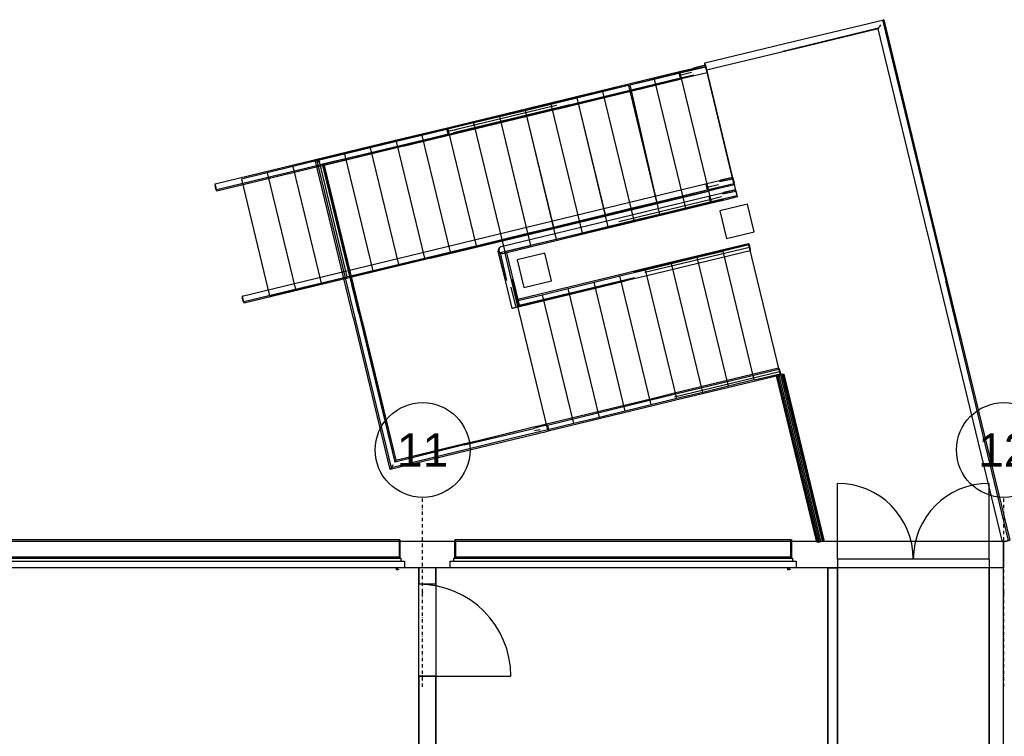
# Model space of a CAD drawing. Extents: x -24342 to 73038, y -9656 to 30949.
# Tile 131 of 170: x 5469 to 6508, y 9794 to 10550. Entities that reach past the tile are written whole.
import ezdxf
from ezdxf.enums import TextEntityAlignment as Align

# ---------------------------------------------------------------- set-up
doc = ezdxf.new("R2010")
doc.units = 0
doc.linetypes.add('21.0032_xref_r+1_02_pro$0$Points tirets', pattern=[670.277762, 352.777767, -176.388884, 0, -141.111112])
doc.linetypes.add('ACAD_ISO12W100', pattern=[21, 12, -3, 0, -3, 0, -3])
for name, color, linetype in [('0_XREF', 250, 'Continuous'), ('21.0032_xref_r+1_02_pro$0$02-01 File _ Axe.Construction', 251, 'Continuous'), ('21.0032_xref_r+1_02_pro$0$08-01 2D Dessin général.2D', 251, 'Continuous'), ('21.0032_xref_r+1_02_pro$0$A-AREA-____-OTLN.Modèle IFC', 251, 'Continuous'), ('21.0032_xref_r+1_02_pro$0$A-DOOR-____-OTLN.Modèle IFC', 251, 'Continuous'), ('21.0032_xref_r+1_02_pro$0$A-FLOR-HRAL-OTLN.Modèle IFC', 251, 'Continuous'), ('21.0032_xref_r+1_02_pro$0$A-GLAZ-____-OTLN.Modèle IFC', 251, 'Continuous'), ('21.0032_xref_r+1_02_pro$0$A-WALL-____-OTLN.Modèle IFC', 251, 'Continuous'), ('21.0032_xref_r+1_02_pro$0$Portes ARCHICAD', 251, 'Continuous'), ('21.0032_xref_r+1_02_pro$0$S-COLS-____-OTLN.Modèle IFC', 251, 'Continuous'), ('21.0032_xref_r+1_02_pro$0$S-STRS-____-OTLN.Modèle IFC', 251, 'Continuous')]:
    doc.layers.add(name, color=color, linetype=linetype)
doc.styles.add('21.0032_xref_r+1_02_pro$0$STYLE_GENERE_5', font='arial.ttf')

# ---------------------------------------------------------------- blocks, each defined once
blk = doc.blocks.new('21.0032_xref_r+1_02_pro$0$Barrière 11[1]_1', base_point=(57037, 2508))
at = {"layer": '21.0032_xref_r+1_02_pro$0$A-FLOR-HRAL-OTLN.Modèle IFC', "linetype": 'Continuous', "ltscale": 0.1}
for p, q in [((59488, 3180), (61937, 3773)), ((61934, 3756), (61933, 3763)), ((61935, 3748), (61934, 3756)), ((61936, 3742), (61935, 3748)), ((61936, 3740), (61936, 3742)), ((61937, 3732), (61936, 3740)), ((61937, 3773), (62058, 3803)), ((62061, 3762), (61937, 3732)), ((61945, 3708), (62086, 3739)), ((62058, 3803), (62086, 3809)), ((62072, 3794), (62213, 3824)), ((62209, 3839), (62082, 3808)), ((62086, 3809), (62209, 3839)), ((62228, 3761), (62109, 3733)), ((62209, 3839), (62210, 3835)), ((62210, 3835), (62211, 3832)), ((62211, 3832), (62212, 3828)), ((62212, 3828), (62213, 3824)), ((62212, 3825), (62216, 3826)), ((62213, 3824), (62215, 3812)), ((62215, 3812), (62218, 3800)), ((62228, 3777), (62216, 3826)), ((62218, 3800), (62220, 3793)), ((62220, 3793), (62222, 3785)), ((62222, 3785), (62224, 3777)), ((62224, 3777), (62226, 3770)), ((62228, 3777), (62224, 3777)), ((62226, 3770), (62227, 3766)), ((62227, 3766), (62228, 3761)), ((59022, 2986), (61956, 3695)), ((59501, 3113), (61945, 3708)), ((61956, 3695), (60081, 3242)), ((61939, 3727), (61937, 3732)), ((61939, 3726), (61939, 3727)), ((61941, 3720), (61939, 3726)), ((61945, 3708), (61941, 3720)), ((62077, 3725), (61956, 3695)), ((62109, 3733), (62077, 3725)), ((60081, 3242), (59506, 3102)), ((58909, 3040), (59488, 3180)), ((57038, 2587), (58909, 3040)), ((59501, 3113), (57054, 2524)), ((59506, 3102), (57057, 2510)), ((59022, 2986), (57057, 2510)), ((57039, 2585), (57038, 2587)), ((57038, 2572), (57042, 2573)), ((57050, 2524), (57038, 2572)), ((57039, 2583), (57039, 2585)), ((57040, 2579), (57039, 2583)), ((57042, 2571), (57040, 2579)), ((57044, 2564), (57042, 2571)), ((57046, 2556), (57044, 2564)), ((57048, 2548), (57046, 2556)), ((57049, 2543), (57048, 2548)), ((57051, 2536), (57049, 2543)), ((57054, 2525), (57050, 2524)), ((57054, 2524), (57051, 2536)), ((57055, 2519), (57054, 2524)), ((57056, 2514), (57055, 2519)), ((57057, 2510), (57056, 2514))]:
    blk.add_line(p, q, dxfattribs=at)
blk = doc.blocks.new('21.0032_xref_r+1_02_pro$0$Mur_44_1', base_point=(64990, -9480))
at = {"layer": '21.0032_xref_r+1_02_pro$0$A-WALL-____-OTLN.Modèle IFC', "linetype": 'Continuous', "ltscale": 0.1, "flags": 128}
for points in [[(65065, -280), (64915, -280)], [(64915, -280), (64915, -9480)], [(65065, -9480), (65065, -280)], [(64915, -9480), (65065, -9480)]]:
    blk.add_lwpolyline(points, dxfattribs=at)
blk = doc.blocks.new('21.0032_xref_r+1_02_pro$0$Porte (Mur) 117[40]_1')
at = {"layer": '21.0032_xref_r+1_02_pro$0$Portes ARCHICAD', "linetype": 'Continuous', "ltscale": 0.1}
blk.add_line((58900, -1425), (59870, -1425), dxfattribs=at)
blk.add_arc((58900, -1425), 970, 0, 90, dxfattribs=at)
blk = doc.blocks.new('21.0032_xref_r+1_02_pro$0$Mur_90_1', base_point=(58990, -9390))
at = {"layer": '21.0032_xref_r+1_02_pro$0$A-WALL-____-OTLN.Modèle IFC', "linetype": 'Continuous', "ltscale": 0.1}
for p, q in [((59080, -455), (58900, -455)), ((59080, -1425), (58900, -1425))]:
    blk.add_line(p, q, dxfattribs=at)
at = {"layer": '21.0032_xref_r+1_02_pro$0$A-WALL-____-OTLN.Modèle IFC', "linetype": 'Continuous', "ltscale": 0.1, "flags": 128}
for points in [[(59080, -280), (58900, -280)], [(58900, -280), (58900, -455)], [(59080, -455), (59080, -280)], [(58900, -1425), (58900, -9300)], [(59080, -4740), (59080, -1425)], [(59080, -9300), (59080, -4840)]]:
    blk.add_lwpolyline(points, dxfattribs=at)
at = {"layer": '21.0032_xref_r+1_02_pro$0$Portes ARCHICAD', "linetype": 'Continuous', "ltscale": 0.1}
blk.add_blockref('21.0032_xref_r+1_02_pro$0$Porte (Mur) 117[40]_1', (0, 0), dxfattribs=at)
blk = doc.blocks.new('21.0032_xref_r+1_02_pro$0$Porte (Mur) 118[41]_1')
at = {"layer": '21.0032_xref_r+1_02_pro$0$Portes ARCHICAD', "linetype": 'Continuous', "ltscale": 0.1}
blk.add_line((63315, -4516), (62345, -4516), dxfattribs=at)
blk.add_arc((63315, -4516), 970, 90, 180, dxfattribs=at)
blk = doc.blocks.new('21.0032_xref_r+1_02_pro$0$Porte (Mur) 119[42]_1')
at = {"layer": '21.0032_xref_r+1_02_pro$0$Portes ARCHICAD', "linetype": 'Continuous', "ltscale": 0.1}
blk.add_line((63315, -5019), (62345, -5019), dxfattribs=at)
blk.add_arc((63315, -5019), 970, 180, 270, dxfattribs=at)
blk = doc.blocks.new('21.0032_xref_r+1_02_pro$0$Mur_91_1', base_point=(63265, -280))
at = {"layer": '21.0032_xref_r+1_02_pro$0$A-WALL-____-OTLN.Modèle IFC', "linetype": 'Continuous', "ltscale": 0.1}
for p, q in [((63215, -3546), (63315, -3546)), ((63215, -4516), (63315, -4516)), ((63215, -5019), (63315, -5019)), ((63215, -5989), (63315, -5989))]:
    blk.add_line(p, q, dxfattribs=at)
at = {"layer": '21.0032_xref_r+1_02_pro$0$A-WALL-____-OTLN.Modèle IFC', "linetype": 'Continuous', "ltscale": 0.1, "flags": 128}
for points in [[(63215, -280), (63215, -3546)], [(63215, -280), (63315, -280)], [(63315, -3546), (63315, -280)], [(63215, -4516), (63215, -4740)], [(63315, -5019), (63315, -4516)], [(63215, -4840), (63215, -5019)], [(63215, -5989), (63215, -9300)], [(63315, -9300), (63315, -5989)]]:
    blk.add_lwpolyline(points, dxfattribs=at)
at = {"layer": '21.0032_xref_r+1_02_pro$0$Portes ARCHICAD', "linetype": 'Continuous', "ltscale": 0.1}
for name in ['21.0032_xref_r+1_02_pro$0$Porte (Mur) 118[41]_1', '21.0032_xref_r+1_02_pro$0$Porte (Mur) 119[42]_1']:
    blk.add_blockref(name, (0, 0), dxfattribs=at)
blk = doc.blocks.new('21.0032_xref_r+1_02_pro$0$Poteau_25_1', base_point=(60119, 2858))
at = {"layer": '21.0032_xref_r+1_02_pro$0$S-COLS-____-OTLN.Modèle IFC', "linetype": 'Continuous', "ltscale": 0.1, "flags": 128}
blk.add_lwpolyline([(60300, 2748), (60230, 3039), (59938, 2969), (60009, 2677)], close=True, dxfattribs=at)
blk = doc.blocks.new('21.0032_xref_r+1_02_pro$0$Poteau_26_1', base_point=(62256, 3376))
at = {"layer": '21.0032_xref_r+1_02_pro$0$S-COLS-____-OTLN.Modèle IFC', "linetype": 'Continuous', "ltscale": 0.1, "flags": 128}
blk.add_lwpolyline([(62437, 3265), (62366, 3557), (62074, 3486), (62145, 3194)], close=True, dxfattribs=at)
blk = doc.blocks.new('21.0032_xref_r+1_02_pro$0$Elément Modèle 28[30]_1', base_point=(57028, 2590))
at = {"layer": '21.0032_xref_r+1_02_pro$0$S-STRS-____-OTLN.Modèle IFC', "linetype": 'Continuous', "ltscale": 0.1}
for p, q in [((61926, 5007), (61654, 4941)), ((62224, 3776), (61926, 5007)), ((61654, 4941), (61382, 4875)), ((61654, 4941), (61952, 3710)), ((61110, 4810), (60838, 4744)), ((61382, 4875), (61110, 4810)), ((61110, 4810), (61408, 3578)), ((61382, 4875), (61680, 3644)), ((60565, 4678), (60293, 4612)), ((60838, 4744), (60565, 4678)), ((60565, 4678), (60864, 3447)), ((60838, 4744), (61136, 3513)), ((60293, 4612), (60021, 4546)), ((60293, 4612), (60591, 3381)), ((59749, 4480), (59477, 4414)), ((60021, 4546), (59749, 4480)), ((59749, 4480), (60047, 3249)), ((60021, 4546), (60319, 3315)), ((59477, 4414), (59205, 4348)), ((59477, 4414), (59775, 3183)), ((58933, 4282), (58661, 4217)), ((59205, 4348), (58933, 4282)), ((58933, 4282), (59231, 3051)), ((59205, 4348), (59503, 3117)), ((58661, 4217), (58388, 4151)), ((58661, 4217), (58959, 2986)), ((58116, 4085), (57844, 4019)), ((58388, 4151), (58116, 4085)), ((58116, 4085), (58414, 2854)), ((58388, 4151), (58686, 2920)), ((57572, 3953), (57300, 3887)), ((57844, 4019), (57572, 3953)), ((57572, 3953), (57870, 2722)), ((57844, 4019), (58142, 2788)), ((57300, 3887), (57028, 3821)), ((57300, 3887), (57598, 2656)), ((57028, 3821), (57326, 2590)), ((61952, 3710), (62224, 3776)), ((61408, 3578), (61680, 3644)), ((61680, 3644), (61952, 3710)), ((61136, 3513), (61408, 3578)), ((60591, 3381), (60864, 3447)), ((60864, 3447), (61136, 3513)), ((60319, 3315), (60591, 3381)), ((59775, 3183), (60047, 3249)), ((60047, 3249), (60319, 3315)), ((59231, 3051), (59503, 3117)), ((59503, 3117), (59775, 3183)), ((58959, 2986), (59231, 3051)), ((58414, 2854), (58686, 2920)), ((58686, 2920), (58959, 2986)), ((58142, 2788), (58414, 2854)), ((57598, 2656), (57870, 2722)), ((57870, 2722), (58142, 2788)), ((57326, 2590), (57598, 2656))]:
    blk.add_line(p, q, dxfattribs=at)
blk = doc.blocks.new('21.0032_xref_r+1_02_pro$0$Barrière 12[31]_1', base_point=(56750, 3691))
at = {"layer": '21.0032_xref_r+1_02_pro$0$A-FLOR-HRAL-OTLN.Modèle IFC', "linetype": 'Continuous', "ltscale": 0.1}
for p, q in [((61650, 4956), (61772, 4985)), ((61772, 4985), (61799, 4992)), ((61786, 4977), (61926, 5007)), ((61923, 5022), (61796, 4991)), ((61799, 4992), (61923, 5022)), ((61923, 5022), (61923, 5018)), ((61923, 5018), (61924, 5015)), ((61924, 5015), (61925, 5011)), ((61925, 5011), (61926, 5007)), ((61926, 5007), (61930, 5008)), ((61926, 5007), (61929, 4995)), ((61929, 4995), (61932, 4983)), ((61942, 4959), (61930, 5008)), ((59201, 4363), (61650, 4956)), ((59215, 4296), (61659, 4891)), ((61648, 4939), (61647, 4946)), ((61649, 4931), (61648, 4939)), ((61650, 4925), (61649, 4931)), ((61650, 4923), (61650, 4925)), ((61651, 4915), (61650, 4923)), ((61774, 4945), (61651, 4915)), ((61653, 4910), (61651, 4915)), ((61653, 4909), (61653, 4910)), ((61655, 4903), (61653, 4909)), ((61659, 4891), (61655, 4903)), ((61659, 4891), (61800, 4922)), ((61790, 4908), (61669, 4878)), ((61822, 4915), (61790, 4908)), ((61941, 4944), (61822, 4915)), ((61932, 4983), (61934, 4976)), ((61934, 4976), (61936, 4968)), ((61936, 4968), (61938, 4960)), ((61938, 4960), (61939, 4953)), ((61942, 4959), (61938, 4958)), ((61939, 4953), (61940, 4949)), ((61940, 4949), (61941, 4944)), ((58735, 4169), (61669, 4878)), ((61669, 4878), (59795, 4425)), ((58623, 4223), (59201, 4363)), ((59795, 4425), (59220, 4285)), ((59215, 4296), (56767, 3707)), ((59220, 4285), (56771, 3692)), ((56752, 3770), (58623, 4223)), ((58735, 4169), (56771, 3692)), ((56752, 3768), (56752, 3770)), ((56753, 3766), (56752, 3768)), ((56752, 3754), (56756, 3755)), ((56764, 3705), (56752, 3754)), ((56754, 3762), (56753, 3766)), ((56756, 3754), (56754, 3762)), ((56758, 3747), (56756, 3754)), ((56760, 3739), (56758, 3747)), ((56761, 3731), (56760, 3739)), ((56763, 3726), (56761, 3731)), ((56764, 3719), (56763, 3726)), ((56767, 3707), (56764, 3719)), ((56767, 3706), (56764, 3705)), ((56768, 3702), (56767, 3707)), ((56770, 3697), (56768, 3702)), ((56771, 3692), (56770, 3697))]:
    blk.add_line(p, q, dxfattribs=at)
blk = doc.blocks.new('21.0032_xref_r+1_02_pro$0$Mur 13[187]_1', base_point=(40800, -140))
at = {"layer": '21.0032_xref_r+1_02_pro$0$A-WALL-____-OTLN.Modèle IFC', "linetype": 'Continuous', "ltscale": 0.1}
for p, q in [((40800, 0), (63138, 0)), ((63138, 0), (65065, 0)), ((65065, 0), (65065, -280)), ((58900, -280), (53780, -280)), ((59080, -280), (58900, -280)), ((63138, -280), (59080, -280)), ((63215, -280), (63138, -280)), ((63315, -280), (63215, -280)), ((64915, -280), (63315, -280)), ((65065, -280), (64915, -280))]:
    blk.add_line(p, q, dxfattribs=at)
blk = doc.blocks.new('21.0032_xref_r+1_02_pro$0$Elément Modèle 49[651]_1', base_point=(57824, 774))
at = {"layer": '21.0032_xref_r+1_02_pro$0$S-STRS-____-OTLN.Modèle IFC', "linetype": 'Continuous', "ltscale": 0.1}
for p, q in [((61654, 4941), (61926, 5007)), ((61926, 5007), (62255, 3646)), ((61381, 4875), (61654, 4941)), ((61654, 4941), (61983, 3581)), ((60837, 4744), (61127, 4814)), ((61127, 4814), (61381, 4875)), ((61127, 4814), (61439, 3449)), ((61381, 4875), (61711, 3515)), ((60293, 4612), (60565, 4678)), ((60565, 4678), (60837, 4744)), ((60565, 4678), (60894, 3317)), ((60837, 4744), (61167, 3383)), ((60021, 4546), (60293, 4612)), ((60293, 4612), (60622, 3251)), ((59499, 4420), (59749, 4480)), ((59749, 4480), (60021, 4546)), ((59749, 4480), (60078, 3119)), ((60021, 4546), (60350, 3185)), ((59476, 4414), (57824, 4014)), ((59476, 4414), (59499, 4420)), ((59476, 4414), (59806, 3053)), ((57824, 4014), (58609, 774)), ((62255, 3646), (61983, 3581)), ((61983, 3581), (61711, 3515)), ((61439, 3449), (61167, 3383)), ((61711, 3515), (61439, 3449)), ((61167, 3383), (60894, 3317)), ((60622, 3251), (60350, 3185)), ((60894, 3317), (60622, 3251)), ((59829, 3059), (60078, 3119)), ((60350, 3185), (60078, 3119)), ((62381, 3128), (62108, 3062)), ((62710, 1767), (62381, 3128)), ((59806, 3053), (59829, 3059)), ((59931, 2535), (59806, 3053)), ((61836, 2996), (62108, 3062)), ((62438, 1702), (62108, 3062)), ((61292, 2865), (61564, 2930)), ((61564, 2930), (61836, 2996)), ((61894, 1570), (61564, 2930)), ((62166, 1636), (61836, 2996)), ((61020, 2799), (61292, 2865)), ((61621, 1504), (61292, 2865)), ((60476, 2667), (60748, 2733)), ((60748, 2733), (61020, 2799)), ((61077, 1372), (60748, 2733)), ((61349, 1438), (61020, 2799)), ((59931, 2535), (60204, 2601)), ((60204, 2601), (60476, 2667)), ((60533, 1240), (60204, 2601)), ((60805, 1306), (60476, 2667)), ((60261, 1174), (59931, 2535)), ((62438, 1702), (62710, 1767)), ((62438, 1702), (62166, 1636)), ((61894, 1570), (61621, 1504)), ((62166, 1636), (61894, 1570)), ((61621, 1504), (61349, 1438)), ((61077, 1372), (60805, 1306)), ((61349, 1438), (61077, 1372)), ((60805, 1306), (60533, 1240)), ((60261, 1174), (59966, 1103)), ((60533, 1240), (60261, 1174)), ((59966, 1103), (58609, 774))]:
    blk.add_line(p, q, dxfattribs=at)
blk = doc.blocks.new('21.0032_xref_r+1_02_pro$0$Barrière 23[652]_1', base_point=(59735, 2455))
at = {"layer": '21.0032_xref_r+1_02_pro$0$A-FLOR-HRAL-OTLN.Modèle IFC', "linetype": 'Continuous', "ltscale": 0.1}
for p, q in [((61031, 3417), (61968, 3644)), ((61968, 3644), (62089, 3673)), ((62089, 3673), (62117, 3680)), ((62104, 3664), (62243, 3695)), ((62240, 3709), (62113, 3678)), ((62117, 3680), (62240, 3709)), ((62240, 3709), (62241, 3706)), ((62241, 3706), (62242, 3702)), ((62242, 3702), (62243, 3698)), ((62243, 3698), (62243, 3695)), ((62243, 3695), (62247, 3696)), ((62243, 3695), (62246, 3683)), ((62246, 3683), (62249, 3671)), ((62259, 3648), (62247, 3696)), ((62249, 3671), (62251, 3663)), ((62251, 3663), (62253, 3655)), ((62253, 3655), (62255, 3648)), ((62255, 3648), (62257, 3640)), ((62259, 3648), (62255, 3647)), ((62257, 3640), (62258, 3636)), ((62258, 3636), (62259, 3632)), ((60870, 3307), (61976, 3579)), ((61969, 3603), (61011, 3371)), ((61987, 3566), (61044, 3338)), ((61965, 3626), (61964, 3634)), ((61967, 3618), (61965, 3626)), ((61968, 3610), (61967, 3618)), ((61969, 3603), (61968, 3610)), ((62092, 3632), (61969, 3603)), ((61971, 3597), (61969, 3603)), ((61971, 3595), (61971, 3597)), ((61972, 3591), (61971, 3595)), ((61976, 3579), (61972, 3591)), ((61976, 3579), (62117, 3609)), ((62108, 3595), (61987, 3566)), ((62139, 3603), (62108, 3595)), ((62259, 3632), (62139, 3603)), ((59767, 3111), (60697, 3336)), ((60697, 3336), (61031, 3417)), ((61044, 3338), (60722, 3260)), ((60870, 3307), (59759, 3042)), ((60722, 3260), (59785, 3033)), ((62381, 3128), (61164, 2837)), ((61273, 2876), (62377, 3143)), ((62377, 3143), (62378, 3139)), ((62378, 3139), (62379, 3136)), ((62379, 3136), (62380, 3132)), ((62380, 3132), (62381, 3128)), ((62381, 3128), (62385, 3129)), ((62381, 3128), (62384, 3116)), ((62384, 3116), (62385, 3112)), ((62385, 3129), (62396, 3080)), ((59739, 3080), (59737, 3073)), ((59737, 3073), (59737, 3062)), ((59739, 3072), (59737, 3062)), ((59737, 3062), (59742, 3058)), ((59737, 3062), (59742, 3053)), ((59796, 2818), (59737, 3062)), ((59737, 3062), (59805, 2784)), ((59741, 3083), (59739, 3072)), ((59739, 3080), (59741, 3083)), ((59748, 3087), (59741, 3083)), ((59741, 3083), (59744, 3087)), ((59742, 3058), (59747, 3053)), ((59750, 3046), (59742, 3053)), ((59746, 3089), (59744, 3087)), ((59746, 3089), (59750, 3092)), ((59747, 3065), (59748, 3073)), ((59751, 3057), (59747, 3065)), ((59747, 3053), (59752, 3048)), ((59749, 3088), (59748, 3087)), ((59748, 3073), (59749, 3081)), ((59749, 3088), (59750, 3089)), ((59749, 3081), (59749, 3088)), ((59750, 3098), (59758, 3104)), ((59750, 3089), (59750, 3098)), ((59750, 3092), (59750, 3092)), ((59752, 3048), (59750, 3046)), ((59754, 3046), (59750, 3046)), ((59755, 3050), (59751, 3057)), ((59752, 3048), (59757, 3043)), ((59758, 3043), (59755, 3050)), ((59757, 3043), (59758, 3043)), ((59757, 3043), (59825, 2751)), ((59758, 3104), (59761, 3106)), ((59759, 3042), (59758, 3043)), ((59766, 3040), (59759, 3042)), ((59761, 3106), (59767, 3111)), ((59772, 3037), (59766, 3040)), ((59779, 3035), (59772, 3037)), ((59785, 3033), (59779, 3035)), ((59824, 3042), (59874, 2837)), ((61282, 2837), (62386, 3104)), ((62396, 3065), (61292, 2798)), ((62385, 3112), (62386, 3104)), ((62386, 3104), (62388, 3096)), ((62388, 3096), (62390, 3089)), ((62390, 3089), (62392, 3081)), ((62392, 3081), (62394, 3074)), ((62396, 3080), (62392, 3079)), ((62394, 3074), (62395, 3069)), ((62395, 3069), (62395, 3068)), ((62395, 3068), (62396, 3065)), ((59823, 2709), (59796, 2818)), ((59874, 2837), (59904, 2711)), ((59943, 2554), (61047, 2821)), ((61047, 2821), (61273, 2876)), ((59884, 2456), (59823, 2709)), ((59879, 2766), (59947, 2472)), ((59904, 2711), (59962, 2475)), ((59958, 2491), (61175, 2782)), ((59962, 2476), (61078, 2747)), ((61066, 2743), (59962, 2476)), ((61292, 2798), (61066, 2743)), ((59871, 2681), (59923, 2466)), ((59944, 2549), (59943, 2554)), ((59945, 2545), (59944, 2549)), ((59947, 2538), (59945, 2545)), ((59949, 2530), (59947, 2538)), ((59951, 2522), (59949, 2530)), ((59950, 2524), (59950, 2524)), ((59953, 2515), (59951, 2522)), ((59956, 2503), (59953, 2515)), ((59955, 2504), (59954, 2504)), ((59958, 2491), (59956, 2503)), ((59887, 2457), (59884, 2456)), ((59888, 2457), (59887, 2457)), ((59892, 2458), (59888, 2457)), ((59900, 2460), (59892, 2458)), ((59907, 2462), (59900, 2460)), ((59915, 2464), (59907, 2462)), ((59923, 2466), (59915, 2464)), ((59931, 2468), (59923, 2466)), ((59935, 2469), (59931, 2468)), ((59947, 2472), (59935, 2469)), ((59951, 2473), (59947, 2472)), ((59954, 2473), (59951, 2473)), ((59958, 2474), (59954, 2473)), ((59959, 2487), (59958, 2491)), ((59962, 2475), (59958, 2474)), ((59960, 2483), (59959, 2487)), ((59961, 2480), (59960, 2483)), ((59962, 2476), (59961, 2480))]:
    blk.add_line(p, q, dxfattribs=at)
blk = doc.blocks.new('21.0032_xref_r+1_02_pro$0$Barrière 24[653]_1', base_point=(57804, 755))
at = {"layer": '21.0032_xref_r+1_02_pro$0$A-FLOR-HRAL-OTLN.Modèle IFC', "linetype": 'Continuous', "ltscale": 0.1}
for p, q in [((61650, 4956), (61771, 4985)), ((61771, 4985), (61799, 4992)), ((61786, 4977), (61926, 5007)), ((61922, 5022), (61796, 4991)), ((61799, 4992), (61922, 5022)), ((61922, 5022), (61923, 5018)), ((61923, 5018), (61924, 5015)), ((61924, 5015), (61925, 5011)), ((61925, 5011), (61926, 5007)), ((61926, 5007), (61930, 5008)), ((61926, 5007), (61929, 4995)), ((61929, 4995), (61932, 4983)), ((61941, 4959), (61930, 5008)), ((60491, 4605), (61659, 4891)), ((60621, 4707), (61650, 4956)), ((61648, 4938), (61647, 4946)), ((61649, 4931), (61648, 4938)), ((61650, 4923), (61649, 4931)), ((61651, 4915), (61650, 4923)), ((61650, 4923), (61650, 4923)), ((61774, 4945), (61651, 4915)), ((61653, 4909), (61651, 4915)), ((61653, 4907), (61653, 4909)), ((61655, 4903), (61653, 4907)), ((61659, 4891), (61655, 4903)), ((61659, 4891), (61800, 4922)), ((61790, 4908), (61669, 4878)), ((61822, 4915), (61790, 4908)), ((61941, 4944), (61822, 4915)), ((61932, 4983), (61933, 4975)), ((61933, 4975), (61935, 4968)), ((61935, 4968), (61937, 4960)), ((61937, 4960), (61939, 4953)), ((61941, 4959), (61938, 4958)), ((61939, 4953), (61940, 4948)), ((61940, 4948), (61941, 4944)), ((60369, 4564), (61669, 4878)), ((60348, 4641), (60621, 4707)), ((60347, 4599), (59311, 4349)), ((59317, 4391), (60348, 4641)), ((60491, 4605), (59320, 4325)), ((60349, 4600), (60347, 4599)), ((60367, 4563), (59336, 4314)), ((60369, 4564), (60367, 4563)), ((58503, 4194), (59201, 4363)), ((59201, 4363), (59245, 4374)), ((59245, 4374), (59271, 4380)), ((59271, 4380), (59317, 4391)), ((58548, 4135), (59209, 4298)), ((59220, 4285), (58677, 4154)), ((59220, 4285), (58679, 4155)), ((59198, 4345), (59197, 4353)), ((59199, 4343), (59198, 4345)), ((59200, 4338), (59199, 4343)), ((59200, 4333), (59200, 4338)), ((59201, 4330), (59200, 4333)), ((59201, 4327), (59201, 4330)), ((59202, 4322), (59201, 4327)), ((59238, 4331), (59202, 4322)), ((59203, 4318), (59202, 4322)), ((59203, 4317), (59203, 4318)), ((59205, 4310), (59203, 4317)), ((59209, 4298), (59205, 4310)), ((59261, 4295), (59220, 4285)), ((59272, 4339), (59238, 4331)), ((59292, 4303), (59261, 4295)), ((59320, 4325), (59266, 4308)), ((59311, 4349), (59272, 4339)), ((59336, 4314), (59292, 4303)), ((57806, 4025), (58345, 4156)), ((58345, 4156), (58503, 4194)), ((58548, 4135), (57884, 3978)), ((58436, 4096), (57902, 3966)), ((58677, 4154), (58436, 4096)), ((58208, 2365), (57806, 4025)), ((57808, 4024), (57806, 4025)), ((57809, 4023), (57808, 4024)), ((57811, 4022), (57809, 4023)), ((57811, 4022), (57811, 4022)), ((57813, 4021), (57811, 4022)), ((57816, 4019), (57813, 4021)), ((57826, 4013), (57816, 4019)), ((57827, 4012), (57826, 4013)), ((57835, 4007), (57827, 4012)), ((57838, 4006), (57835, 4007)), ((57845, 4002), (57838, 4006)), ((57846, 4001), (57845, 4002)), ((57854, 3996), (57846, 4001)), ((58268, 2407), (57884, 3978)), ((57889, 3975), (57884, 3978)), ((57889, 3974), (57889, 3975)), ((57893, 3972), (57889, 3974)), ((57894, 3971), (57893, 3972)), ((57898, 3969), (57894, 3971)), ((57898, 3969), (57898, 3969)), ((57902, 3966), (57898, 3969)), ((57902, 3966), (58299, 2327)), ((58310, 2279), (57902, 3966)), ((58268, 2407), (58645, 835)), ((58213, 2345), (58208, 2365)), ((58597, 756), (58213, 2345)), ((58299, 2327), (58304, 2306)), ((58304, 2306), (58656, 853)), ((58310, 2279), (58656, 853)), ((61477, 1524), (62698, 1816)), ((61582, 1561), (62695, 1830)), ((61597, 1524), (62704, 1792)), ((62695, 1830), (62696, 1827)), ((62696, 1827), (62697, 1823)), ((62697, 1823), (62697, 1819)), ((62697, 1819), (62698, 1816)), ((62698, 1816), (62702, 1817)), ((62698, 1816), (62701, 1804)), ((62701, 1804), (62702, 1799)), ((62702, 1817), (62714, 1769)), ((62702, 1799), (62704, 1792)), ((62704, 1792), (62706, 1784)), ((62706, 1784), (62708, 1776)), ((62708, 1776), (62710, 1769)), ((62710, 1769), (62712, 1761)), ((62714, 1769), (62710, 1768)), ((62714, 1753), (61598, 1483)), ((62712, 1761), (62713, 1757)), ((62713, 1757), (62713, 1755)), ((62713, 1755), (62714, 1753)), ((61361, 1507), (61582, 1561)), ((60246, 1237), (61361, 1507)), ((60256, 1224), (61477, 1524)), ((61598, 1483), (61382, 1430)), ((61382, 1430), (60264, 1160)), ((59378, 1015), (60113, 1190)), ((59510, 1059), (60109, 1205)), ((59542, 1067), (60109, 1205)), ((60109, 1205), (60163, 1217)), ((60183, 1210), (60113, 1190)), ((60119, 1166), (60175, 1179)), ((60163, 1217), (60195, 1225)), ((60175, 1179), (60178, 1180)), ((60217, 1148), (60179, 1139)), ((60256, 1224), (60183, 1210)), ((60195, 1225), (60246, 1237)), ((60264, 1160), (60217, 1148)), ((60256, 1224), (60258, 1217)), ((60258, 1217), (60260, 1213)), ((60260, 1213), (60261, 1209)), ((60261, 1209), (60261, 1208)), ((60261, 1208), (60264, 1201)), ((60264, 1201), (60265, 1193)), ((60265, 1193), (60265, 1193)), ((60265, 1193), (60266, 1185)), ((60266, 1185), (60267, 1177)), ((60267, 1177), (60268, 1169)), ((58656, 853), (59510, 1059)), ((59383, 1029), (59542, 1067)), ((60128, 1127), (59553, 988)), ((60179, 1139), (60128, 1127)), ((59378, 1015), (58645, 835)), ((58656, 853), (59383, 1029)), ((59553, 988), (59165, 894)), ((59165, 894), (58597, 756)), ((58648, 839), (58645, 835)), ((58651, 844), (58648, 839)), ((58653, 847), (58651, 844)), ((58656, 853), (58653, 848)), ((58653, 848), (58653, 847)), ((58599, 758), (58597, 756)), ((58601, 761), (58599, 759)), ((58599, 759), (58599, 758)), ((58604, 767), (58601, 761)), ((58610, 776), (58604, 767)), ((58615, 786), (58610, 776)), ((58619, 792), (58615, 786)), ((58621, 795), (58619, 792)), ((58627, 804), (58621, 795))]:
    blk.add_line(p, q, dxfattribs=at)
blk = doc.blocks.new('21.0032_xref_r+1_02_pro$0$Elément Modèle 51[694]_1', base_point=(64015, 20))
at = {"layer": '21.0032_xref_r+1_02_pro$0$A-DOOR-____-OTLN.Modèle IFC', "linetype": 'Continuous', "ltscale": 0.1}
for p, q in [((64915, -190), (63315, -190)), ((63315, -190), (63315, -280)), ((64915, -190), (64915, -280)), ((64915, -280), (63315, -280))]:
    blk.add_line(p, q, dxfattribs=at)
blk = doc.blocks.new('21.0032_xref_r+1_02_pro$0$Elément Modèle 34[700]_1', base_point=(54440, 360))
at = {"layer": '21.0032_xref_r+1_02_pro$0$A-GLAZ-____-OTLN.Modèle IFC', "linetype": 'Continuous', "ltscale": 0.1}
for p, q in [((54490, 14), (54490, 15)), ((54495, 15), (54490, 15)), ((54490, 11), (54490, 14)), ((54495, 14), (54490, 14)), ((54490, -170), (54490, 11)), ((54495, 15), (54495, 14)), ((58695, 15), (54495, 15)), ((54495, 14), (54495, 11)), ((54495, 11), (54495, -170)), ((58695, 14), (58695, 15)), ((58700, 15), (58695, 15)), ((58695, 11), (58695, 14)), ((58700, 14), (58695, 14)), ((58695, -170), (58695, 11)), ((58700, 15), (58700, 14)), ((58700, 14), (58700, 11)), ((58700, 11), (58700, -170)), ((54480, -210), (54480, -180)), ((54480, -180), (58710, -180)), ((54490, -180), (54490, -170)), ((58700, -170), (54490, -170)), ((58700, -170), (58700, -180)), ((58710, -180), (58710, -210)), ((54440, -280), (54440, -210)), ((54440, -210), (58750, -210)), ((58750, -280), (54440, -280)), ((58660, -280), (58660, -298)), ((58660, -298), (58663, -300)), ((58663, -300), (58679, -300)), ((58670, -295), (58670, -280)), ((58679, -295), (58670, -295)), ((58679, -295), (58683, -295)), ((58683, -300), (58679, -300)), ((58683, -295), (58685, -295)), ((58683, -300), (58683, -295)), ((58685, -300), (58683, -300)), ((58685, -295), (58685, -300)), ((58750, -210), (58750, -280))]:
    blk.add_line(p, q, dxfattribs=at)
blk = doc.blocks.new('21.0032_xref_r+1_02_pro$0$Elément Modèle 52[701]_1', base_point=(59230, 360))
at = {"layer": '21.0032_xref_r+1_02_pro$0$A-GLAZ-____-OTLN.Modèle IFC', "linetype": 'Continuous', "ltscale": 0.1}
for p, q in [((59280, 14), (59280, 15)), ((59285, 15), (59280, 15)), ((59280, 11), (59280, 14)), ((59285, 14), (59280, 14)), ((59280, -170), (59280, 11)), ((59285, 15), (59285, 14)), ((62825, 15), (59285, 15)), ((59285, 14), (59285, 11)), ((59285, 11), (59285, -170)), ((62825, 14), (62825, 15)), ((62830, 15), (62825, 15)), ((62825, 11), (62825, 14)), ((62830, 14), (62825, 14)), ((62825, -170), (62825, 11)), ((62830, 15), (62830, 14)), ((62830, 14), (62830, 11)), ((62830, 11), (62830, -170)), ((59270, -210), (59270, -180)), ((59270, -180), (62840, -180)), ((59280, -180), (59280, -170)), ((62830, -170), (59280, -170)), ((62830, -170), (62830, -180)), ((62840, -180), (62840, -210)), ((59230, -280), (59230, -210)), ((59230, -210), (62880, -210)), ((62880, -280), (59230, -280)), ((62790, -280), (62790, -298)), ((62790, -298), (62793, -300)), ((62793, -300), (62809, -300)), ((62800, -295), (62800, -280)), ((62809, -295), (62800, -295)), ((62809, -295), (62813, -295)), ((62813, -300), (62809, -300)), ((62813, -295), (62815, -295)), ((62813, -300), (62813, -295)), ((62815, -300), (62813, -300)), ((62815, -295), (62815, -300)), ((62880, -210), (62880, -280))]:
    blk.add_line(p, q, dxfattribs=at)
blk = doc.blocks.new('21.0032_xref_r+1_02_pro$0$Barrière 41[720]_1', base_point=(61915, -11))
at = {"layer": '21.0032_xref_r+1_02_pro$0$A-FLOR-HRAL-OTLN.Modèle IFC', "linetype": 'Continuous', "ltscale": 0.1}
for p, q in [((62740, 5172), (63749, 5416)), ((63744, 5407), (62875, 5197)), ((62877, 5279), (63803, 5503)), ((63747, 5411), (63744, 5407)), ((64262, 3267), (63744, 5407)), ((63749, 5416), (63747, 5411)), ((63755, 5425), (63749, 5416)), ((63760, 5433), (63755, 5425)), ((63770, 5450), (63760, 5433)), ((63796, 5492), (63793, 5487)), ((63793, 5487), (64460, 2748)), ((63798, 5495), (63796, 5492)), ((63799, 5497), (63798, 5495)), ((63803, 5503), (63799, 5497)), ((63803, 5503), (64590, 2250)), ((61917, 5047), (62863, 5276)), ((62875, 5197), (62784, 5174)), ((62863, 5276), (62877, 5279)), ((62784, 5174), (61935, 4969)), ((61916, 5031), (61920, 5032)), ((61916, 5031), (61928, 4982)), ((61918, 5043), (61917, 5047)), ((61918, 5039), (61918, 5043)), ((61922, 5026), (61918, 5039)), ((61925, 5012), (61922, 5026)), ((61929, 4997), (61925, 5012)), ((61932, 4982), (61929, 4997)), ((61932, 4983), (61928, 4982)), ((61934, 4975), (61932, 4982)), ((61935, 4969), (61934, 4975)), ((64267, 3244), (64262, 3267)), ((65055, -9), (64267, 3244)), ((65120, 6), (64460, 2748)), ((64590, 2250), (64596, 2227)), ((64596, 2227), (65133, 10)), ((65119, 2), (65070, -10)), ((65105, 3), (65090, -1)), ((65120, 6), (65105, 3)), ((65118, 6), (65119, 2)), ((65126, 8), (65120, 6)), ((65133, 10), (65126, 8)), ((65059, -8), (65055, -9)), ((65063, -7), (65059, -8)), ((65076, -4), (65063, -7)), ((65070, -10), (65069, -6)), ((65090, -1), (65076, -4))]:
    blk.add_line(p, q, dxfattribs=at)
blk = doc.blocks.new('21.0032_xref_r+1_02_pro$0$Barrière 42[721]_1', base_point=(28830, -37404))
at = {"layer": '21.0032_xref_r+1_02_pro$0$A-FLOR-HRAL-OTLN.Modèle IFC', "linetype": 'Continuous', "ltscale": 0.1}
for p, q in [((62674, 1743), (62678, 1744)), ((63098, -10), (62674, 1743)), ((62678, 1744), (62687, 1746)), ((63102, -9), (62678, 1744)), ((62687, 1746), (62701, 1750)), ((63111, -6), (62687, 1746)), ((62737, 1762), (62688, 1751)), ((62688, 1751), (62689, 1747)), ((62701, 1750), (62717, 1754)), ((63125, -3), (62701, 1750)), ((62717, 1754), (62732, 1757)), ((63141, 1), (62717, 1754)), ((62732, 1757), (62744, 1760)), ((63157, 5), (62732, 1757)), ((62738, 1759), (62737, 1762)), ((62744, 1760), (62751, 1762)), ((63169, 7), (62744, 1760)), ((62751, 1762), (62752, 1762)), ((63175, 9), (62751, 1762)), ((63176, 9), (62752, 1762)), ((63115, -10), (63163, 2)), ((63125, -3), (63141, 1)), ((63141, 1), (63157, 5)), ((63157, 5), (63169, 7)), ((63163, 2), (63162, 6)), ((63169, 7), (63175, 9)), ((63175, 9), (63176, 9)), ((63098, -10), (63102, -9)), ((63102, -9), (63111, -6)), ((63111, -6), (63125, -3)), ((63114, -6), (63115, -10))]:
    blk.add_line(p, q, dxfattribs=at)
blk = doc.blocks.new('21.0032_xref_r+1_02_pro$0$Mur 22[730]_1', base_point=(65065, -140))
at = {"layer": '21.0032_xref_r+1_02_pro$0$A-WALL-____-OTLN.Modèle IFC', "linetype": 'Continuous', "ltscale": 0.1}
for p, q in [((40800, 0), (65065, 0)), ((65065, -280), (65065, 0)), ((65065, -280), (40800, -280))]:
    blk.add_line(p, q, dxfattribs=at)
blk = doc.blocks.new('21.0032_xref_r+1_02_pro$0$Marque grille standard[792]_1', base_point=(58940, -31547))
at = {"layer": '21.0032_xref_r+1_02_pro$0$02-01 File _ Axe.Construction', "linetype": '21.0032_xref_r+1_02_pro$0$Points tirets', "ltscale": 0.1}
for p, q in [((58940, -538), (58940, 462)), ((58940, -1538), (58940, -538))]:
    blk.add_line(p, q, dxfattribs=at)
at = {"layer": '21.0032_xref_r+1_02_pro$0$02-01 File _ Axe.Construction', "linetype": 'Continuous', "ltscale": 0.1}
blk.add_circle((58940, 962), 500, dxfattribs=at)
at = {"layer": '21.0032_xref_r+1_02_pro$0$02-01 File _ Axe.Construction', "linetype": '21.0032_xref_r+1_02_pro$0$Points tirets', "ltscale": 0.1}
blk.add_point((58940, -538), dxfattribs=at)
blk.add_point((58940, -538), dxfattribs=at)
at = {"layer": '21.0032_xref_r+1_02_pro$0$02-01 File _ Axe.Construction', "ltscale": 0.1, "style": '21.0032_xref_r+1_02_pro$0$STYLE_GENERE_5'}
for tag, p in [('AC_MarkerText_1_1', (58940, 1137)), ('AC_MarkerText_1_0', (58940, -31872))]:
    blk.add_attdef(tag, text='', height=350, rotation=360, dxfattribs=at).set_placement(p, align=Align.TOP_CENTER)
blk = doc.blocks.new('21.0032_xref_r+1_02_pro$0$Marque grille standard[793]_1', base_point=(65070, -31547))
at = {"layer": '21.0032_xref_r+1_02_pro$0$02-01 File _ Axe.Construction', "linetype": '21.0032_xref_r+1_02_pro$0$Points tirets', "ltscale": 0.1}
for p, q in [((65070, -538), (65070, 462)), ((65070, -1538), (65070, -538))]:
    blk.add_line(p, q, dxfattribs=at)
at = {"layer": '21.0032_xref_r+1_02_pro$0$02-01 File _ Axe.Construction', "linetype": 'Continuous', "ltscale": 0.1}
blk.add_circle((65070, 962), 500, dxfattribs=at)
at = {"layer": '21.0032_xref_r+1_02_pro$0$02-01 File _ Axe.Construction', "linetype": '21.0032_xref_r+1_02_pro$0$Points tirets', "ltscale": 0.1}
blk.add_point((65070, -538), dxfattribs=at)
blk.add_point((65070, -538), dxfattribs=at)
at = {"layer": '21.0032_xref_r+1_02_pro$0$02-01 File _ Axe.Construction', "ltscale": 0.1, "style": '21.0032_xref_r+1_02_pro$0$STYLE_GENERE_5'}
for tag, p in [('AC_MarkerText_1_1', (65070, 1137)), ('AC_MarkerText_1_0', (65070, -31872))]:
    blk.add_attdef(tag, text='', height=350, rotation=360, dxfattribs=at).set_placement(p, align=Align.TOP_CENTER)
blk = doc.blocks.new('21.0032_xref_r+1_02_pro')
at = {"layer": '21.0032_xref_r+1_02_pro$0$08-01 2D Dessin général.2D', "linetype": 'Continuous', "ltscale": 0.1}
for p, q in [((6331.5, -19), (6331.5, 61)), ((6491.5, -19), (6491.5, 61))]:
    blk.add_line(p, q, dxfattribs=at)
for centre, start, end in [((6331.5, -19), 0, 90), ((6491.5, -19), 90, 180)]:
    blk.add_arc(centre, 80, start, end, dxfattribs=at)
at = {"layer": '21.0032_xref_r+1_02_pro$0$A-AREA-____-OTLN.Modèle IFC', "linetype": 'Continuous', "ltscale": 0.1, "flags": 128}
blk.add_lwpolyline([(6491.5, -28), (6331.5, -28), (6331.5, -948), (4287, -948), (4287, -1070), (4524, -1070), (4524, -1098), (4794, -1098), (4794, -1070), (5599, -1070), (5599, -1098), (5859, -1098), (5859, -1070), (6153.5, -1070), (6153.5, -1062, -0.399479), (6331.3, -1231), (6508.7, -1231, -0.39949), (6686.5, -1062), (6686.5, -948), (6491.5, -948)], format="xyb", close=True, dxfattribs=at)
for points in [[(5378, -28), (5378, -930), (5890, -930), (5890, -28)], [(5908, -28), (5908, -474), (6321.5, -474), (6321.5, -28)]]:
    blk.add_lwpolyline(points, close=True, dxfattribs=at)
at = {"layer": '21.0032_xref_r+1_02_pro$0$02-01 File _ Axe.Construction', "linetype": 'Continuous', "ltscale": 0.1}
ref = blk.add_blockref('21.0032_xref_r+1_02_pro$0$Marque grille standard[792]_1', (5894, -3154.7), dxfattribs=dict(at, xscale=0.1, yscale=0.1, zscale=0.1))
ref.add_attrib('AC_MarkerText_1_1', '11', dxfattribs={"height": 35, "style": '21.0032_xref_r+1_02_pro$0$STYLE_GENERE_5'}).set_placement((5894, 113.7), align=Align.TOP_CENTER)
ref = blk.add_blockref('21.0032_xref_r+1_02_pro$0$Marque grille standard[793]_1', (6507, -3154.7), dxfattribs=dict(at, xscale=0.1, yscale=0.1, zscale=0.1))
ref.add_attrib('AC_MarkerText_1_1', '12', dxfattribs={"height": 35, "style": '21.0032_xref_r+1_02_pro$0$STYLE_GENERE_5'}).set_placement((6507, 113.7), align=Align.TOP_CENTER)
at = {"layer": '21.0032_xref_r+1_02_pro$0$A-DOOR-____-OTLN.Modèle IFC', "linetype": 'Continuous', "ltscale": 0.1, "xscale": 0.1, "yscale": 0.1, "zscale": 0.1}
blk.add_blockref('21.0032_xref_r+1_02_pro$0$Elément Modèle 51[694]_1', (6401.5, 2), dxfattribs=at)
at = {"layer": '21.0032_xref_r+1_02_pro$0$A-FLOR-HRAL-OTLN.Modèle IFC', "linetype": 'Continuous', "ltscale": 0.1, "xscale": 0.1, "yscale": 0.1, "zscale": 0.1}
for name, p in [('21.0032_xref_r+1_02_pro$0$Barrière 41[720]_1', (6191.5, -1.1)), ('21.0032_xref_r+1_02_pro$0$Barrière 12[31]_1', (5675, 369.1)), ('21.0032_xref_r+1_02_pro$0$Barrière 24[653]_1', (5780.4, 75.5)), ('21.0032_xref_r+1_02_pro$0$Barrière 11[1]_1', (5703.7, 250.8)), ('21.0032_xref_r+1_02_pro$0$Barrière 23[652]_1', (5973.5, 245.5)), ('21.0032_xref_r+1_02_pro$0$Barrière 42[721]_1', (2883, -3740.4))]:
    blk.add_blockref(name, p, dxfattribs=at)
at = {"layer": '21.0032_xref_r+1_02_pro$0$A-GLAZ-____-OTLN.Modèle IFC', "linetype": 'Continuous', "ltscale": 0.1, "xscale": 0.1, "yscale": 0.1, "zscale": 0.1}
for name, p in [('21.0032_xref_r+1_02_pro$0$Elément Modèle 34[700]_1', (5444, 36)), ('21.0032_xref_r+1_02_pro$0$Elément Modèle 52[701]_1', (5923, 36))]:
    blk.add_blockref(name, p, dxfattribs=at)
at = {"layer": '21.0032_xref_r+1_02_pro$0$A-WALL-____-OTLN.Modèle IFC', "linetype": 'Continuous', "ltscale": 0.1, "xscale": 0.1, "yscale": 0.1, "zscale": 0.1}
for name, p in [('21.0032_xref_r+1_02_pro$0$Mur 13[187]_1', (4080, -14)), ('21.0032_xref_r+1_02_pro$0$Mur 22[730]_1', (6506.5, -14))]:
    blk.add_blockref(name, p, dxfattribs=at)
at = {"layer": '21.0032_xref_r+1_02_pro$0$A-WALL-____-OTLN.Modèle IFC', "ltscale": 0.1, "xscale": 0.1, "yscale": 0.1, "zscale": 0.1}
for name, p in [('21.0032_xref_r+1_02_pro$0$Mur_90_1', (5899, -939)), ('21.0032_xref_r+1_02_pro$0$Mur_91_1', (6326.5, -28)), ('21.0032_xref_r+1_02_pro$0$Mur_44_1', (6499, -948))]:
    blk.add_blockref(name, p, dxfattribs=at)
at = {"layer": '21.0032_xref_r+1_02_pro$0$S-COLS-____-OTLN.Modèle IFC', "ltscale": 0.1, "xscale": 0.1, "yscale": 0.1, "zscale": 0.1}
for name, p in [('21.0032_xref_r+1_02_pro$0$Poteau_26_1', (6225.6, 337.6)), ('21.0032_xref_r+1_02_pro$0$Poteau_25_1', (6011.9, 285.8))]:
    blk.add_blockref(name, p, dxfattribs=at)
at = {"layer": '21.0032_xref_r+1_02_pro$0$S-STRS-____-OTLN.Modèle IFC', "linetype": 'Continuous', "ltscale": 0.1, "xscale": 0.1, "yscale": 0.1, "zscale": 0.1}
for name, p in [('21.0032_xref_r+1_02_pro$0$Elément Modèle 28[30]_1', (5702.8, 259)), ('21.0032_xref_r+1_02_pro$0$Elément Modèle 49[651]_1', (5782.4, 77.4))]:
    blk.add_blockref(name, p, dxfattribs=at)

msp = doc.modelspace()

# ---------------------------------------------------------------- block references
at = {"layer": '0_XREF', "linetype": 'ACAD_ISO12W100'}
msp.add_blockref('21.0032_xref_r+1_02_pro', (0, 10000), dxfattribs=at)

doc.saveas('drawing.dxf')
